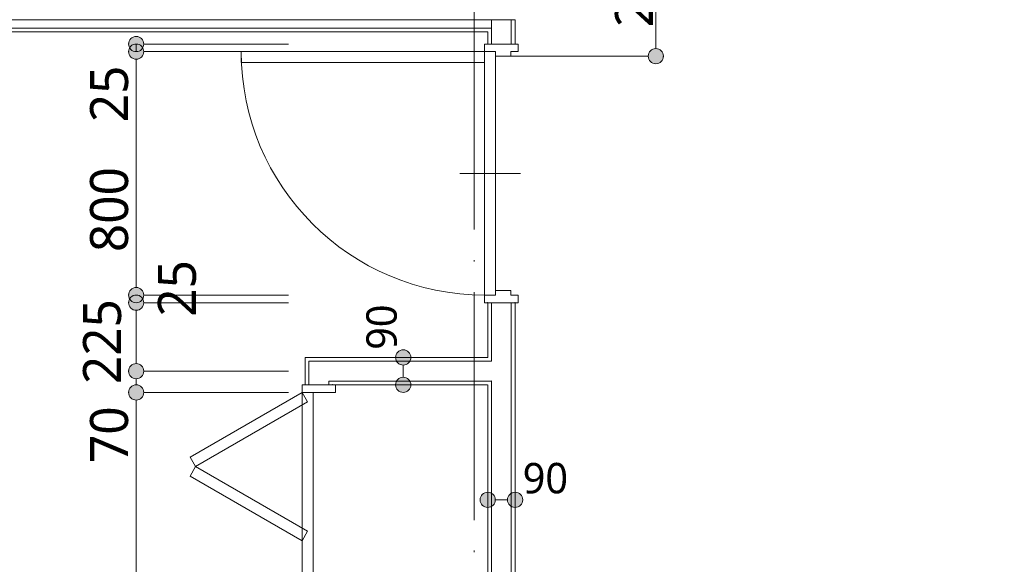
# Model space of a CAD drawing. Header units: millimetres. Extents: x 0 to 841, y 0 to 1188.
# Tile 61 of 98: x 552 to 617, y 954 to 990. Entities that reach past the tile are written whole.
import ezdxf
from ezdxf.xclip import XClip

# ---------------------------------------------------------------- set-up
doc = ezdxf.new("R2010")
doc.units = ezdxf.units.MM
doc.header["$MEASUREMENT"] = 0
doc.header["$XCLIPFRAME"] = 0
doc.linetypes.add('Wipeout_Contour', pattern=[1000, 0, -1000])
doc.linetypes.add('通り芯', pattern=[19, 15, -2, 0, -2])
for name, color, linetype, lineweight in [('Archicadドア_ペン_番号__23', 7, 'Continuous', 15), ('壁-間仕切り_ペン_番号__141', 7, 'Continuous', 15), ('室名.★_ペン_番号__46', 7, 'Continuous', 13), ('寸法_ペン_番号__45', 7, 'Continuous', 13), ('寸法_ペン_番号__46', 7, 'Continuous', 13), ('通り芯_ペン_番号__139', 8, 'Continuous', 5)]:
    doc.layers.add(name, color=color, linetype=linetype, lineweight=lineweight)
for name, color, linetype, lineweight, true_color in [('Archicadドア_ペン_番号__63', 251, 'Continuous', 5, 0x6a6a6a), ('壁-間仕切り_ペン_番号__161', 251, 'Continuous', 5, 0x6a6a6a), ('寸法_ペン_番号__85', 251, 'Continuous', 5, 0x6a6a6a)]:
    doc.layers.add(name, color=color, linetype=linetype, lineweight=lineweight, true_color=true_color)
for name, color, linetype in [('壁-間仕切り', 7, 'Continuous'), ('寸法', 7, 'Continuous'), ('床', 7, 'Continuous')]:
    doc.layers.add(name, color=color, linetype=linetype)
doc.styles.add('GENERATED_STYLE_1', font='meiryo.ttc')

# ---------------------------------------------------------------- blocks, each defined once
blk = doc.blocks.new('図面_6_6', base_point=(598.263, 1001.922))
at = {"color": 254, "linetype": 'Wipeout_Contour', "lineweight": 0, "ltscale": 22881.22973}
blk.add_wipeout([(488.263, 926.959), (582.263, 926.959), (724.263, 926.959), (724.263, 969.859), (709.263, 969.859), (709.263, 976.959), (724.263, 976.959), (724.263, 1021.959), (686.663, 1021.959), (686.663, 1062.859), (655.963, 1062.859), (655.963, 1094.959), (636.763, 1094.959), (636.763, 1078.959), (614.963, 1078.959), (614.963, 1061.059), (582.263, 1061.059), (582.263, 991.959), (488.263, 991.959)], dxfattribs=at).dxf.layer = '床'
at = {"layer": '寸法', "linetype": 'Continuous', "lineweight": 0, "true_color": 0x000000}
for points in [[(559.563, 987.959), (559.601, 987.767), (559.709, 987.605), (559.871, 987.497), (560.063, 987.459), (560.254, 987.497), (560.416, 987.605), (560.525, 987.767), (560.563, 987.959), (560.525, 988.15), (560.416, 988.312), (560.254, 988.421), (560.063, 988.459), (559.871, 988.421), (559.709, 988.312), (559.601, 988.15)], [(593.712, 987.659), (593.75, 987.467), (593.858, 987.305), (594.021, 987.197), (594.212, 987.159), (594.403, 987.197), (594.566, 987.305), (594.674, 987.467), (594.712, 987.659), (594.674, 987.85), (594.566, 988.012), (594.403, 988.121), (594.212, 988.159), (594.021, 988.121), (593.858, 988.012), (593.75, 987.85)], [(559.563, 971.959), (559.601, 971.767), (559.709, 971.605), (559.871, 971.497), (560.063, 971.459), (560.254, 971.497), (560.416, 971.605), (560.525, 971.767), (560.563, 971.959), (560.525, 972.15), (560.416, 972.312), (560.254, 972.421), (560.063, 972.459), (559.871, 972.421), (559.709, 972.312), (559.601, 972.15)], [(559.563, 971.459), (559.601, 971.267), (559.709, 971.105), (559.871, 970.997), (560.063, 970.959), (560.254, 970.997), (560.416, 971.105), (560.525, 971.267), (560.563, 971.459), (560.525, 971.65), (560.416, 971.812), (560.254, 971.921), (560.063, 971.959), (559.871, 971.921), (559.709, 971.812), (559.601, 971.65)], [(559.563, 966.959), (559.601, 966.767), (559.709, 966.605), (559.871, 966.497), (560.063, 966.459), (560.254, 966.497), (560.416, 966.605), (560.525, 966.767), (560.563, 966.959), (560.525, 967.15), (560.416, 967.312), (560.254, 967.421), (560.063, 967.459), (559.871, 967.421), (559.709, 967.312), (559.601, 967.15)], [(559.563, 965.559), (559.601, 965.367), (559.709, 965.205), (559.871, 965.097), (560.063, 965.059), (560.254, 965.097), (560.416, 965.205), (560.525, 965.367), (560.563, 965.559), (560.525, 965.75), (560.416, 965.912), (560.254, 966.021), (560.063, 966.059), (559.871, 966.021), (559.709, 965.912), (559.601, 965.75)]]:
    blk.add_hatch(color=18, dxfattribs=at).paths.add_polyline_path(points)
at = {"layer": 'Archicadドア_ペン_番号__23', "color": 7, "linetype": 'Continuous', "lineweight": 15}
for p, q in [((582.963, 987.959), (583.683, 987.959)), ((583.683, 987.959), (582.963, 987.959)), ((582.963, 987.959), (582.963, 971.959)), ((583.683, 987.959), (583.683, 987.659)), ((583.683, 971.959), (583.683, 987.959)), ((583.683, 987.659), (584.683, 987.659)), ((584.683, 987.659), (584.683, 987.959)), ((584.683, 987.959), (585.163, 987.959)), ((582.963, 971.959), (583.683, 971.959)), ((582.963, 971.959), (583.683, 971.959)), ((583.683, 971.959), (583.683, 972.259)), ((583.683, 972.259), (584.683, 972.259)), ((584.683, 972.259), (584.683, 971.959)), ((584.683, 971.959), (585.163, 971.959)), ((570.963, 965.559), (571.683, 965.559)), ((570.963, 931.559), (570.963, 965.559)), ((571.683, 965.559), (573.163, 965.559)), ((571.683, 965.559), (571.683, 931.559))]:
    blk.add_line(p, q, dxfattribs=at)
at = {"layer": 'Archicadドア_ペン_番号__63', "color": 251, "linetype": 'Continuous', "lineweight": 5, "true_color": 0x6a6a6a}
for p, q in [((582.963, 987.959), (566.963, 987.959)), ((566.963, 987.959), (566.963, 987.239)), ((582.963, 987.239), (582.963, 987.959)), ((566.963, 987.239), (582.963, 987.239)), ((581.323, 979.959), (585.323, 979.959)), ((570.963, 965.559), (563.601, 961.309)), ((571.323, 964.935), (570.963, 965.559)), ((563.961, 960.685), (571.323, 964.935)), ((563.601, 961.309), (563.961, 960.685)), ((563.961, 960.685), (563.601, 960.062)), ((571.323, 956.435), (563.961, 960.685)), ((563.601, 960.062), (570.963, 955.812)), ((570.963, 955.812), (571.323, 956.435))]:
    blk.add_line(p, q, dxfattribs=at)
blk.add_arc((582.963, 987.959), 16, 180, 270, dxfattribs=at)
at = {"layer": '寸法_ペン_番号__45', "color": 7, "linetype": 'Continuous', "lineweight": 13}
for centre in [(560.063, 987.959), (594.212, 987.659), (560.063, 971.959), (560.063, 971.459), (560.063, 966.959), (560.063, 965.559)]:
    blk.add_circle(centre, 0.5, dxfattribs=at)
at = {"layer": '寸法_ペン_番号__85', "color": 251, "linetype": 'Continuous', "lineweight": 5, "true_color": 0x6a6a6a}
for p, q in [((594.212, 988.159), (594.212, 991.459)), ((560.063, 987.959), (560.063, 988.459)), ((570.063, 988.459), (560.563, 988.459)), ((560.063, 972.459), (560.063, 987.459)), ((570.063, 987.959), (560.563, 987.959)), ((593.712, 987.659), (584.212, 987.659)), ((570.063, 971.959), (560.563, 971.959)), ((560.063, 971.459), (560.063, 971.459)), ((570.063, 971.459), (560.563, 971.459)), ((560.063, 967.459), (560.063, 970.959)), ((570.063, 966.959), (560.563, 966.959)), ((560.063, 966.059), (560.063, 966.459)), ((570.063, 965.559), (560.563, 965.559)), ((560.063, 932.059), (560.063, 965.059))]:
    blk.add_line(p, q, dxfattribs=at)
for p in [(559.563, 988.459), (559.563, 987.959), (594.712, 987.659), (559.563, 971.959), (559.563, 971.459), (559.563, 966.959), (559.563, 965.559)]:
    blk.add_point(p, dxfattribs=at)
at = {"layer": '室名.★_ペン_番号__46', "color": 7, "linetype": 'Continuous', "lineweight": 13, "insert": (633.447, 987.758), "char_height": 3, "attachment_point": 2, "style": 'GENERATED_STYLE_1'}
blk.add_mtext('\\A1;{\\pqc;\\pt0,920;\\fMeiryo|b0|i0|c128|p0;\\W1.000000;LD\\fMeiryo|b0|i0|c128|p0;\\W1.000000;\\A1{\\H.66x;\\S^  ;}\\fMeiryo|b0|i0|c128|p0;\\W1.000000;\\fMeiryo|b0|i0|c128|p0;\\W1.000000;\\A1{\\H.66x;\\S^  ;}\\fMeiryo|b0|i0|c128|p0;\\W1.000000;\\fMeiryo|b0|i0|c128|p0;\\W1.000000;\\fMeiryo|b0|i0|c128|p0;\\W1.000000;\\fMeiryo|b0|i0|c128|p0;\\W1.000000;\\fMeiryo|b0|i0|c128|p0;\\W1.000000;\\fMeiryo|b0|i0|c128|p0;\\W1.000000;\\fMeiryo|b0|i0|c128|p0;\\W1.000000;\\A1{\\H.66x;\\S^  ;}\\fMeiryo|b0|i0|c128|p0;\\W1.000000;\\fMeiryo|b0|i0|c128|p0;\\W1.000000;\\A1{\\H.66x;\\S^  ;}\\fMeiryo|b0|i0|c128|p0;\\W1.000000;\\fMeiryo|b0|i0|c128|p0;\\W1.000000;\\fMeiryo|b0|i0|c128|p0;\\W1.000000;\\fMeiryo|b0|i0|c128|p0;\\W1.000000;\\fMeiryo|b0|i0|c128|p0;\\W1.000000;\\fMeiryo|b0|i0|c128|p0;\\W1.000000;\\fMeiryo|b0|i0|c128|p0;\\W1.000000;\\A1{\\H.66x;\\S^  ;}\\fMeiryo|b0|i0|c128|p0;\\W1.000000;\\fMeiryo|b0|i0|c128|p0;\\W1.000000;\\A1{\\H.66x;\\S^  ;}\\fMeiryo|b0|i0|c128|p0;\\W1.000000;\\fMeiryo|b0|i0|c128|p0;\\W1.000000;\\fMeiryo|b0|i0|c128|p0;\\W1.000000;\\fMeiryo|b0|i0|c128|p0;\\W1.000000;\\fMeiryo|b0|i0|c128|p0;\\W1.000000;\\fMeiryo|b0|i0|c128|p0;\\W1.000000;\\fMeiryo|b0|i0|c128|p0;\\W1.000000;\\A1{\\H.66x;\\S^  ;}\\fMeiryo|b0|i0|c128|p0;\\W1.000000;\\fMeiryo|b0|i0|c128|p0;\\W1.000000;\\A1{\\H.66x;\\S^  ;}\\fMeiryo|b0|i0|c128|p0;\\W1.000000;\\fMeiryo|b0|i0|c128|p0;\\W1.000000;\\fMeiryo|b0|i0|c128|p0;\\W1.000000;\\fMeiryo|b0|i0|c128|p0;\\W1.000000;\\fMeiryo|b0|i0|c128|p0;\\W1.000000;\\fMeiryo|b0|i0|c128|p0;\\W1.000000;\\fMeiryo|b0|i0|c128|p0;\\W1.000000;\\A1{\\H.66x;\\S^  ;}\\fMeiryo|b0|i0|c128|p0;\\W1.000000;\\fMeiryo|b0|i0|c128|p0;\\W1.000000;\\A1{\\H.66x;\\S^  ;}\\fMeiryo|b0|i0|c128|p0;\\W1.000000;\\fMeiryo|b0|i0|c128|p0;\\W1.000000;\\fMeiryo|b0|i0|c128|p0;\\W1.000000;\\fMeiryo|b0|i0|c128|p0;\\W1.000000;\\fMeiryo|b0|i0|c128|p0;\\W1.000000;\\fMeiryo|b0|i0|c128|p0;\\W1.000000;\\fMeiryo|b0|i0|c128|p0;\\W1.000000;\\fMeiryo|b0|i0|c128|p0;\\W1.000000;}', dxfattribs=at)
at = {"layer": '寸法_ペン_番号__46', "color": 7, "linetype": 'Continuous', "lineweight": 13, "attachment_point": 7, "rotation": 90, "style": 'GENERATED_STYLE_1'}
for s, insert, char_height, width in [('\\A1;{\\pql;\\fMeiryo|b0|i0|c128|p0;\\W1.000000;215}', (594.062, 989.561), 2.5, 6.21095), ('\\A1;{\\pql;\\fMeiryo|b0|i0|c128|p0;\\W1.000000;25}', (559.563, 983.318), 2.5, 4.14065), ('\\A1;{\\pql;\\fMeiryo|b0|i0|c128|p0;\\W1.000000;800}', (559.563, 974.783), 2.5, 6.21095), ('\\A1;{\\pql;\\fMeiryo|b0|i0|c128|p0;\\W1.000000;25}', (564.023, 970.535), 2.5, 4.14065), ('\\A1;{\\pql;\\fMeiryo|b0|i0|c128|p0;\\W1.000000;225}', (559.101, 966.103), 2.5, 6.21095), ('\\A1;{\\pql;\\fMeiryo|b0|i0|c128|p0;\\W1.000000;90}', (577.213, 968.359), 2, 3.31252), ('\\A1;{\\pql;\\fMeiryo|b0|i0|c128|p0;\\W1.000000;70}', (559.563, 960.918), 2.5, 4.14065)]:
    blk.add_mtext(s, dxfattribs=dict(at, insert=insert, char_height=char_height, width=width))
at = {"layer": '寸法_ペン_番号__46', "color": 7, "linetype": 'Continuous', "lineweight": 13, "insert": (585.463, 958.898), "char_height": 2, "width": 3.31252, "attachment_point": 7, "style": 'GENERATED_STYLE_1'}
blk.add_mtext('\\A1;{\\pql;\\fMeiryo|b0|i0|c128|p0;\\W1.000000;90}', dxfattribs=at)
at = {"color": 254, "linetype": 'Wipeout_Contour', "lineweight": 0, "ltscale": 3450.20139}
blk.add_wipeout([(584.713, 990.059), (584.713, 989.948), (584.963, 990.059)], dxfattribs=at).dxf.layer = '壁-間仕切り'
at = {"color": 254, "linetype": 'Wipeout_Contour', "lineweight": 0, "ltscale": 3446.805845}
blk.add_wipeout([(583.413, 989.37), (583.725, 989.509), (583.413, 989.509)], dxfattribs=at).dxf.layer = '壁-間仕切り'
at = {"color": 254, "linetype": 'Wipeout_Contour', "lineweight": 0, "ltscale": 3370.987898}
blk.add_wipeout([(571.413, 967.609), (571.163, 967.859), (571.163, 967.609)], dxfattribs=at).dxf.layer = '壁-間仕切り'
at = {"color": 254, "linetype": 'Wipeout_Contour', "lineweight": 0, "ltscale": 4519.704435}
blk.add_wipeout([(583.163, 967.609), (583.413, 967.609), (583.413, 967.859), (583.163, 967.859)], dxfattribs=at).dxf.layer = '壁-間仕切り'
at = {"color": 254, "linetype": 'Wipeout_Contour', "lineweight": 0, "ltscale": 3392.910107}
blk.add_wipeout([(584.713, 967.609), (584.963, 967.859), (584.713, 967.859)], dxfattribs=at).dxf.layer = '壁-間仕切り'
at = {"color": 254, "linetype": 'Wipeout_Contour', "lineweight": 0, "ltscale": 3369.354701}
blk.add_wipeout([(572.963, 966.059), (572.713, 966.309), (572.713, 966.059)], dxfattribs=at).dxf.layer = '壁-間仕切り'
at = {"color": 254, "linetype": 'Wipeout_Contour', "lineweight": 0, "ltscale": 4594.569835}
blk.add_wipeout([(583.163, 989.259), (583.413, 989.37), (583.413, 989.509), (583.163, 989.509)], dxfattribs=at).dxf.layer = '壁-間仕切り'
at = {"color": 254, "linetype": 'Wipeout_Contour', "lineweight": 0, "ltscale": 3369.451034}
blk.add_wipeout([(572.713, 966.309), (571.413, 967.609), (571.413, 966.309)], dxfattribs=at).dxf.layer = '壁-間仕切り'
at = {"color": 254, "linetype": 'Wipeout_Contour', "lineweight": 0, "ltscale": 5746.663524}
blk.add_wipeout([(583.413, 989.509), (583.725, 989.509), (584.713, 989.948), (584.713, 990.059), (583.413, 990.059)], dxfattribs=at).dxf.layer = '壁-間仕切り'
at = {"color": 254, "linetype": 'Wipeout_Contour', "lineweight": 0, "ltscale": 4507.402758}
blk.add_wipeout([(571.413, 967.609), (583.163, 967.609), (583.163, 967.859), (571.413, 967.859)], dxfattribs=at).dxf.layer = '壁-間仕切り'
at = {"color": 254, "linetype": 'Wipeout_Contour', "lineweight": 0, "ltscale": 4503.659554}
blk.add_wipeout([(572.963, 966.059), (583.163, 966.059), (583.163, 966.309), (572.963, 966.309)], dxfattribs=at).dxf.layer = '壁-間仕切り'
at = {"color": 254, "linetype": 'Wipeout_Contour', "lineweight": 0, "ltscale": 4596.656923}
blk.add_wipeout([(584.713, 989.948), (584.713, 988.459), (584.963, 988.459), (584.963, 990.059)], dxfattribs=at).dxf.layer = '壁-間仕切り'
at = {"color": 254, "linetype": 'Wipeout_Contour', "lineweight": 0, "ltscale": 4592.28212}
blk.add_wipeout([(583.163, 989.259), (583.163, 988.459), (583.413, 988.459), (583.413, 989.259)], dxfattribs=at).dxf.layer = '壁-間仕切り'
at = {"color": 254, "linetype": 'Wipeout_Contour', "lineweight": 0, "ltscale": 3371.683054}
blk.add_wipeout([(571.413, 967.859), (571.163, 967.859), (571.413, 967.609)], dxfattribs=at).dxf.layer = '壁-間仕切り'
at = {"color": 254, "linetype": 'Wipeout_Contour', "lineweight": 0, "ltscale": 3389.895828}
blk.add_wipeout([(583.413, 966.309), (584.713, 967.609), (583.413, 967.609)], dxfattribs=at).dxf.layer = '壁-間仕切り'
at = {"color": 254, "linetype": 'Wipeout_Contour', "lineweight": 0, "ltscale": 3370.047435}
blk.add_wipeout([(572.963, 966.309), (572.713, 966.309), (572.963, 966.059)], dxfattribs=at).dxf.layer = '壁-間仕切り'
at = {"layer": 'Archicadドア_ペン_番号__23', "color": 7, "linetype": 'Continuous', "lineweight": 15}
for p, q in [((582.963, 988.459), (582.963, 987.959)), ((585.163, 987.959), (585.163, 988.459))]:
    blk.add_line(p, q, dxfattribs=at)
at = {"layer": '壁-間仕切り_ペン_番号__161', "color": 251, "linetype": 'Continuous', "lineweight": 5, "true_color": 0x6a6a6a}
blk.add_line((584.713, 967.609), (584.713, 967.859), dxfattribs=at)
at = {"color": 254, "linetype": 'Wipeout_Contour', "lineweight": 0, "ltscale": 3444.720092}
blk.add_wipeout([(583.413, 989.37), (583.163, 989.259), (583.413, 989.259)], dxfattribs=at).dxf.layer = '壁-間仕切り'
at = {"color": 254, "linetype": 'Wipeout_Contour', "lineweight": 0, "ltscale": 4506.323061}
blk.add_wipeout([(572.713, 966.309), (583.413, 966.309), (583.413, 967.609), (572.713, 967.609)], dxfattribs=at).dxf.layer = '壁-間仕切り'
at = {"layer": '寸法', "linetype": 'Continuous', "lineweight": 0, "true_color": 0x000000}
for points in [[(577.113, 967.859), (577.151, 967.667), (577.259, 967.505), (577.421, 967.397), (577.613, 967.359), (577.804, 967.397), (577.966, 967.505), (578.075, 967.667), (578.113, 967.859), (578.075, 968.05), (577.966, 968.212), (577.804, 968.321), (577.613, 968.359), (577.421, 968.321), (577.259, 968.212), (577.151, 968.05)], [(577.113, 966.059), (577.151, 965.867), (577.259, 965.705), (577.421, 965.597), (577.613, 965.559), (577.804, 965.597), (577.966, 965.705), (578.075, 965.867), (578.113, 966.059), (578.075, 966.25), (577.966, 966.412), (577.804, 966.521), (577.613, 966.559), (577.421, 966.521), (577.259, 966.412), (577.151, 966.25)]]:
    blk.add_hatch(color=18, dxfattribs=at).paths.add_polyline_path(points)
at = {"layer": 'Archicadドア_ペン_番号__23', "color": 7, "linetype": 'Continuous', "lineweight": 15}
blk.add_line((573.163, 965.559), (573.163, 966.059), dxfattribs=at)
at = {"layer": '壁-間仕切り_ペン_番号__161', "color": 251, "linetype": 'Continuous', "lineweight": 5, "true_color": 0x6a6a6a}
for p, q in [((583.413, 967.859), (583.413, 967.609)), ((583.413, 966.309), (583.163, 966.309))]:
    blk.add_line(p, q, dxfattribs=at)
blk.add_point((583.413, 966.309), dxfattribs=at)
at = {"layer": '寸法_ペン_番号__45', "color": 7, "linetype": 'Continuous', "lineweight": 13}
for centre in [(577.613, 967.859), (577.613, 966.059)]:
    blk.add_circle(centre, 0.5, dxfattribs=at)
at = {"layer": '寸法_ペン_番号__85', "color": 251, "linetype": 'Continuous', "lineweight": 5, "true_color": 0x6a6a6a}
blk.add_line((577.613, 967.359), (577.613, 966.559), dxfattribs=at)
at = {"color": 254, "linetype": 'Wipeout_Contour', "lineweight": 0, "ltscale": 4594.21264}
blk.add_wipeout([(583.413, 989.37), (583.413, 988.459), (584.713, 988.459), (584.713, 989.948)], dxfattribs=at).dxf.layer = '壁-間仕切り'
at = {"color": 254, "linetype": 'Wipeout_Contour', "lineweight": 0, "ltscale": 3371.58331}
blk.add_wipeout([(572.713, 967.609), (571.413, 967.609), (572.713, 966.309)], dxfattribs=at).dxf.layer = '壁-間仕切り'
at = {"layer": 'Archicadドア_ペン_番号__23', "color": 7, "linetype": 'Continuous', "lineweight": 15}
for p, q in [((583.463, 988.459), (582.963, 988.459)), ((585.163, 988.459), (584.663, 988.459))]:
    blk.add_line(p, q, dxfattribs=at)
for p in [(583.163, 988.459), (584.963, 988.459)]:
    blk.add_point(p, dxfattribs=at)
at = {"layer": '壁-間仕切り_ペン_番号__141', "color": 7, "linetype": 'Continuous', "lineweight": 15}
for p, q in [((583.163, 988.459), (583.413, 988.459)), ((583.413, 988.459), (584.713, 988.459)), ((584.713, 988.459), (584.963, 988.459))]:
    blk.add_line(p, q, dxfattribs=at)
at = {"layer": '壁-間仕切り_ペン_番号__141', "color": 7, "linetype": 'Continuous', "lineweight": 15, "flags": 128}
for points in [[(584.713, 990.059), (583.413, 990.059)], [(584.963, 990.059), (584.713, 990.059)], [(584.963, 988.459), (584.963, 990.059)], [(583.163, 989.259), (583.163, 988.459)], [(571.163, 967.859), (571.163, 967.609)], [(583.163, 967.859), (571.163, 967.859)], [(572.963, 966.059), (583.163, 966.059)]]:
    blk.add_lwpolyline(points, dxfattribs=at)
at = {"layer": '壁-間仕切り_ペン_番号__161', "color": 251, "linetype": 'Continuous', "lineweight": 5, "true_color": 0x6a6a6a}
for p, q in [((583.413, 990.059), (583.413, 989.509)), ((584.713, 990.059), (584.713, 989.948)), ((583.413, 989.509), (583.163, 989.509)), ((583.413, 989.509), (583.413, 989.37)), ((583.413, 989.37), (583.413, 988.459)), ((584.713, 988.459), (584.713, 989.948)), ((571.413, 967.609), (571.413, 966.309)), ((572.713, 967.609), (571.413, 967.609)), ((583.413, 967.609), (572.713, 967.609)), ((572.713, 966.309), (572.713, 966.059)), ((572.713, 966.309), (583.163, 966.309))]:
    blk.add_line(p, q, dxfattribs=at)
at = {"color": 254, "linetype": 'Wipeout_Contour', "lineweight": 0, "ltscale": 4505.888234}
blk.add_wipeout([(490.963, 989.259), (583.163, 989.259), (583.163, 989.509), (490.963, 989.509)], dxfattribs=at).dxf.layer = '壁-間仕切り'
at = {"color": 254, "linetype": 'Wipeout_Contour', "lineweight": 0, "ltscale": 4492.014011}
blk.add_wipeout([(571.163, 967.609), (571.163, 966.059), (571.413, 966.059), (571.413, 967.609)], dxfattribs=at).dxf.layer = '壁-間仕切り'
at = {"color": 254, "linetype": 'Wipeout_Contour', "lineweight": 0, "ltscale": 4521.305605}
blk.add_wipeout([(583.413, 967.609), (584.713, 967.609), (584.713, 967.859), (583.413, 967.859)], dxfattribs=at).dxf.layer = '壁-間仕切り'
at = {"color": 254, "linetype": 'Wipeout_Contour', "lineweight": 0, "ltscale": 3386.525683}
blk.add_wipeout([(583.163, 966.059), (583.413, 966.309), (583.163, 966.309)], dxfattribs=at).dxf.layer = '壁-間仕切り'
at = {"layer": '寸法', "linetype": 'Continuous', "lineweight": 0, "true_color": 0x000000}
blk.add_hatch(color=18, dxfattribs=at).paths.add_polyline_path([(559.563, 988.459), (559.601, 988.267), (559.709, 988.105), (559.871, 987.997), (560.063, 987.959), (560.254, 987.997), (560.416, 988.105), (560.525, 988.267), (560.563, 988.459), (560.525, 988.65), (560.416, 988.812), (560.254, 988.921), (560.063, 988.959), (559.871, 988.921), (559.709, 988.812), (559.601, 988.65)])
at = {"layer": 'Archicadドア_ペン_番号__23', "color": 7, "linetype": 'Continuous', "lineweight": 15}
blk.add_line((570.963, 966.059), (570.963, 965.559), dxfattribs=at)
at = {"layer": '寸法_ペン_番号__45', "color": 7, "linetype": 'Continuous', "lineweight": 13}
blk.add_circle((560.063, 988.459), 0.5, dxfattribs=at)
at = {"color": 254, "linetype": 'Wipeout_Contour', "lineweight": 0, "ltscale": 4507.32557}
blk.add_wipeout([(490.713, 989.509), (583.413, 989.509), (583.413, 990.059), (490.713, 990.059)], dxfattribs=at).dxf.layer = '壁-間仕切り'
at = {"color": 254, "linetype": 'Wipeout_Contour', "lineweight": 0, "ltscale": 4526.30111}
blk.add_wipeout([(583.163, 967.859), (583.413, 967.859), (583.413, 971.459), (583.163, 971.459)], dxfattribs=at).dxf.layer = '壁-間仕切り'
at = {"color": 254, "linetype": 'Wipeout_Contour', "lineweight": 0, "ltscale": 4529.500113}
blk.add_wipeout([(584.713, 967.859), (584.963, 967.859), (584.963, 971.459), (584.713, 971.459)], dxfattribs=at).dxf.layer = '壁-間仕切り'
at = {"color": 254, "linetype": 'Wipeout_Contour', "lineweight": 0, "ltscale": 4491.354729}
blk.add_wipeout([(572.713, 966.309), (571.413, 966.309), (571.413, 966.059), (572.713, 966.059)], dxfattribs=at).dxf.layer = '壁-間仕切り'
at = {"color": 254, "linetype": 'Wipeout_Contour', "lineweight": 0, "ltscale": 4465.866824}
blk.add_wipeout([(583.163, 966.059), (583.163, 937.859), (583.413, 937.859), (583.413, 966.059)], dxfattribs=at).dxf.layer = '壁-間仕切り'
at = {"layer": 'Archicadドア_ペン_番号__23', "color": 7, "linetype": 'Continuous', "lineweight": 15}
for p, q in [((582.963, 971.459), (582.963, 971.959)), ((585.163, 971.959), (585.163, 971.459)), ((571.463, 966.059), (570.963, 966.059)), ((573.163, 966.059), (572.663, 966.059))]:
    blk.add_line(p, q, dxfattribs=at)
for p in [(571.163, 966.059), (572.963, 966.059)]:
    blk.add_point(p, dxfattribs=at)
at = {"layer": '壁-間仕切り_ペン_番号__141', "color": 7, "linetype": 'Continuous', "lineweight": 15}
for p, q in [((571.163, 966.059), (571.413, 966.059)), ((571.413, 966.059), (572.713, 966.059)), ((572.713, 966.059), (572.963, 966.059))]:
    blk.add_line(p, q, dxfattribs=at)
at = {"layer": '壁-間仕切り_ペン_番号__141', "color": 7, "linetype": 'Continuous', "lineweight": 15, "flags": 128}
for points in [[(490.963, 989.259), (583.163, 989.259)], [(571.163, 967.609), (571.163, 966.059)]]:
    blk.add_lwpolyline(points, dxfattribs=at)
at = {"layer": '壁-間仕切り_ペン_番号__161', "color": 251, "linetype": 'Continuous', "lineweight": 5, "true_color": 0x6a6a6a}
for p, q in [((583.413, 990.059), (583.413, 989.509)), ((490.713, 989.509), (583.163, 989.509)), ((583.413, 989.509), (583.163, 989.509)), ((571.413, 967.609), (571.413, 966.309)), ((571.413, 966.309), (571.413, 966.059)), ((572.713, 966.309), (572.713, 966.059))]:
    blk.add_line(p, q, dxfattribs=at)
at = {"layer": '壁-間仕切り_ペン_番号__161', "color": 251, "linetype": 'Continuous', "lineweight": 5, "true_color": 0x6a6a6a, "flags": 128}
blk.add_lwpolyline([(583.413, 990.059), (490.163, 990.059)], dxfattribs=at)
at = {"layer": '通り芯_ペン_番号__139', "color": 8, "linetype": '通り芯', "lineweight": 5}
blk.add_line((582.263, 1124.959), (582.263, 886.959), dxfattribs=at)
at = {"color": 254, "linetype": 'Wipeout_Contour', "lineweight": 0, "ltscale": 4527.89995}
blk.add_wipeout([(583.413, 967.859), (584.713, 967.859), (584.713, 971.459), (583.413, 971.459)], dxfattribs=at).dxf.layer = '壁-間仕切り'
at = {"color": 254, "linetype": 'Wipeout_Contour', "lineweight": 0, "ltscale": 3385.06795}
blk.add_wipeout([(583.163, 966.059), (583.413, 966.059), (583.413, 966.309)], dxfattribs=at).dxf.layer = '壁-間仕切り'
at = {"layer": 'Archicadドア_ペン_番号__23', "color": 7, "linetype": 'Continuous', "lineweight": 15}
for p, q in [((583.463, 971.459), (582.963, 971.459)), ((585.163, 971.459), (584.663, 971.459))]:
    blk.add_line(p, q, dxfattribs=at)
for p in [(583.163, 971.459), (584.963, 971.459)]:
    blk.add_point(p, dxfattribs=at)
at = {"layer": '壁-間仕切り_ペン_番号__141', "color": 7, "linetype": 'Continuous', "lineweight": 15}
for p, q in [((583.163, 971.459), (583.413, 971.459)), ((583.413, 971.459), (584.713, 971.459)), ((584.713, 971.459), (584.963, 971.459))]:
    blk.add_line(p, q, dxfattribs=at)
at = {"layer": '壁-間仕切り_ペン_番号__141', "color": 7, "linetype": 'Continuous', "lineweight": 15, "flags": 128}
for points in [[(583.163, 971.459), (583.163, 967.859)], [(584.963, 967.859), (584.963, 971.459)]]:
    blk.add_lwpolyline(points, dxfattribs=at)
at = {"layer": '壁-間仕切り_ペン_番号__161', "color": 251, "linetype": 'Continuous', "lineweight": 5, "true_color": 0x6a6a6a}
for p, q in [((583.413, 971.459), (583.413, 967.859)), ((584.713, 967.859), (584.713, 971.459)), ((583.413, 967.859), (583.413, 967.609)), ((584.713, 967.609), (584.713, 967.859))]:
    blk.add_line(p, q, dxfattribs=at)
at = {"color": 254, "linetype": 'Wipeout_Contour', "lineweight": 0, "ltscale": 4471.761314}
blk.add_wipeout([(584.713, 967.609), (584.713, 937.859), (584.963, 937.859), (584.963, 967.609)], dxfattribs=at).dxf.layer = '壁-間仕切り'
at = {"color": 254, "linetype": 'Wipeout_Contour', "lineweight": 0, "ltscale": 3391.452376}
blk.add_wipeout([(584.713, 967.609), (584.963, 967.609), (584.963, 967.859)], dxfattribs=at).dxf.layer = '壁-間仕切り'
at = {"color": 254, "linetype": 'Wipeout_Contour', "lineweight": 0, "ltscale": 4467.915259}
blk.add_wipeout([(583.413, 966.309), (583.413, 937.859), (584.713, 937.859), (584.713, 966.309)], dxfattribs=at).dxf.layer = '壁-間仕切り'
at = {"layer": '寸法', "linetype": 'Continuous', "lineweight": 0, "true_color": 0x000000}
for points in [[(582.663, 958.498), (582.701, 958.307), (582.809, 958.145), (582.971, 958.036), (583.163, 957.998), (583.354, 958.036), (583.516, 958.145), (583.625, 958.307), (583.663, 958.498), (583.625, 958.689), (583.516, 958.852), (583.354, 958.96), (583.163, 958.998), (582.971, 958.96), (582.809, 958.852), (582.701, 958.689)], [(584.463, 958.498), (584.501, 958.307), (584.609, 958.145), (584.771, 958.036), (584.963, 957.998), (585.154, 958.036), (585.316, 958.145), (585.425, 958.307), (585.463, 958.498), (585.425, 958.689), (585.316, 958.852), (585.154, 958.96), (584.963, 958.998), (584.771, 958.96), (584.609, 958.852), (584.501, 958.689)]]:
    blk.add_hatch(color=18, dxfattribs=at).paths.add_polyline_path(points)
at = {"layer": '寸法_ペン_番号__45', "color": 7, "linetype": 'Continuous', "lineweight": 13}
for centre in [(583.163, 958.498), (584.963, 958.498)]:
    blk.add_circle(centre, 0.5, dxfattribs=at)
at = {"layer": '寸法_ペン_番号__85', "color": 251, "linetype": 'Continuous', "lineweight": 5, "true_color": 0x6a6a6a}
blk.add_line((584.463, 958.498), (583.663, 958.498), dxfattribs=at)
at = {"color": 254, "linetype": 'Wipeout_Contour', "lineweight": 0, "ltscale": 3388.082202}
blk.add_wipeout([(583.413, 966.309), (584.713, 966.309), (584.713, 967.609)], dxfattribs=at).dxf.layer = '壁-間仕切り'
at = {"layer": '壁-間仕切り_ペン_番号__141', "color": 7, "linetype": 'Continuous', "lineweight": 15, "flags": 128}
for points in [[(584.963, 937.859), (584.963, 967.859)], [(583.163, 966.059), (583.163, 937.859)]]:
    blk.add_lwpolyline(points, dxfattribs=at)
at = {"layer": '壁-間仕切り_ペン_番号__161', "color": 251, "linetype": 'Continuous', "lineweight": 5, "true_color": 0x6a6a6a}
for p, q in [((584.713, 966.309), (584.713, 967.609)), ((583.413, 966.309), (583.163, 966.309)), ((583.413, 966.309), (583.413, 937.859)), ((584.713, 937.859), (584.713, 966.309))]:
    blk.add_line(p, q, dxfattribs=at)

msp = doc.modelspace()

# ---------------------------------------------------------------- block references
at = {"color": 7, "linetype": 'Continuous', "lineweight": 5}
ref = msp.add_blockref('図面_6_6', (598.263, 1001.922), dxfattribs=at)
XClip(ref).set_block_clipping_path([(424.0552611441, 854.4891387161), (772.4698611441, 1149.3547809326)])

doc.saveas('drawing.dxf')
